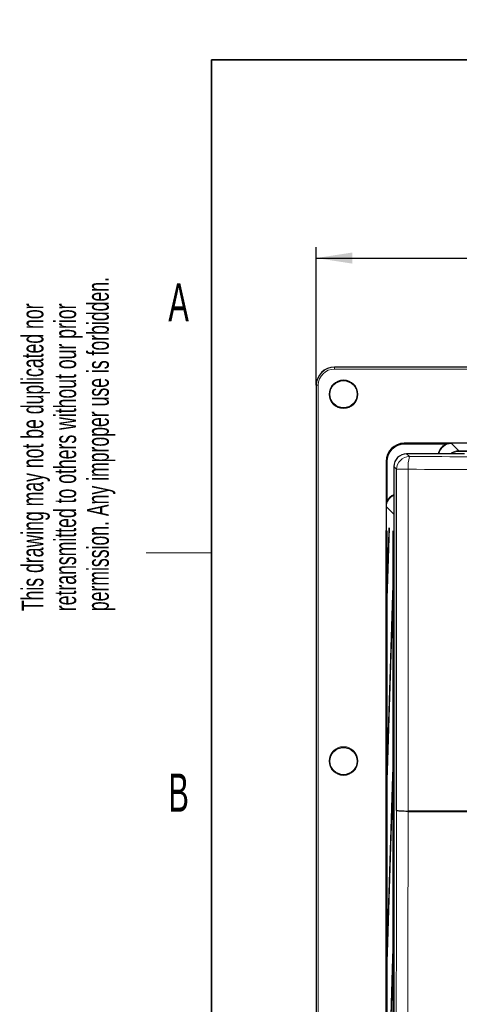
# Model space of a CAD drawing. Header units: millimetres. Extents: x 5 to 418, y 2 to 292.
# Tile 12 of 47: x 8 to 49, y 196 to 286. Entities that reach past the tile are written whole.
import ezdxf

# ---------------------------------------------------------------- set-up
doc = ezdxf.new("R2010")
doc.units = ezdxf.units.MM
doc.layers.add('SLD-0', color=7, linetype='Continuous')
doc.styles.add('SLDTEXTSTYLE0', font='TXT', dxfattribs={"width": 0.605})
doc.dimstyles.new('SLDDIMSTYLE2', dxfattribs={"dimtxt": 3.5, "dimasz": 3.302, "dimexe": 0, "dimexo": 0.0625, "dimgap": 0.875, "dimtad": 1, "dimlfac": 3, "dimrnd": 1e-09, "dimzin": 12, "dimdsep": 46, "dimtxsty": 'SLDTEXTSTYLE0', "dimsah": 1, "dimcen": 0.09, "dimadec": 0, "dimazin": 3, "dimtfac": 1, "dimtofl": 0, "dimtmove": 0, "dimatfit": 3, "dimfxl": 1, "dimfrac": 2, "dimtolj": 1, "dimtzin": 12, "dimarcsym": 0})

# ---------------------------------------------------------------- blocks, each defined once
blk = doc.blocks.new('_D_7')
at = {"layer": 'SLD-0', "color": 7}
for p, q in [((35.604, 252.652), (35.604, 265.319)), ((130.604, 252.652), (130.604, 265.319)), ((35.604, 264.319), (130.604, 264.319))]:
    blk.add_line(p, q, dxfattribs=at)
for centre, start, end in [((84.465, 267.005), 153.43495, 206.56505), ((81.743, 267.005), 333.43495, 26.56505)]:
    blk.add_arc(centre, 6.006, start, end, dxfattribs=at)
for points in [[(35.604, 264.319), (38.906, 263.811), (38.906, 264.827)], [(130.604, 264.319), (127.302, 264.827), (127.302, 263.811)]]:
    blk.add_solid(points, dxfattribs=at)
at = {"layer": 'SLD-0', "color": 7, "insert": (79.094, 268.831), "char_height": 3.5, "attachment_point": 1, "style": 'SLDTEXTSTYLE0'}
blk.add_mtext('285', dxfattribs=at)

msp = doc.modelspace()

# ---------------------------------------------------------------- linework, layer by layer
at = {"color": 7, "linetype": 'Continuous', "lineweight": 25}
for p, q in [((128.9376, 254.3189), (37.271, 254.3189)), ((35.6043, 252.6522), (35.6043, 82.6522)), ((122.5277, 247.3177), (43.6809, 247.3177)), ((49.1917, 246.3452), (43.8946, 246.3452)), ((42.0145, 245.6513), (42.0145, 90.1383)), ((42.7281, 245.1787), (42.7281, 113.7644)), ((42.9771, 213.6085), (42.9771, 244.9288)), ((42.2837, 239.5735), (42.1085, 233.926)), ((42.2876, 239.1982), (42.2837, 239.5735)), ((42.0809, 239.2856), (42.0809, 93.6522)), ((42.0888, 239.2856), (42.0809, 239.2856)), ((42.0888, 93.6522), (42.0888, 239.2856)), ((42.1124, 233.5507), (42.2876, 239.1982)), ((42.6453, 239.2856), (42.6453, 114.4189)), ((42.6532, 239.2856), (42.6453, 239.2856)), ((42.6532, 114.4189), (42.6532, 239.2856)), ((42.1085, 233.926), (42.1124, 233.5507)), ((42.1235, 233.9098), (42.1085, 233.926)), ((42.6217, 233.7974), (42.1085, 217.2605)), ((42.1124, 216.8852), (42.6256, 233.4221)), ((42.6256, 233.4221), (42.6217, 233.7974)), ((42.1085, 217.2605), (42.1124, 216.8852)), ((42.1235, 217.2443), (42.1085, 217.2605)), ((42.6217, 217.1308), (42.1085, 200.5938)), ((42.6256, 216.7555), (42.6217, 217.1308)), ((42.1124, 200.2185), (42.6256, 216.7555)), ((42.1085, 200.5938), (42.1124, 200.2185)), ((42.1235, 200.5776), (42.1085, 200.5938)), ((42.6217, 200.4641), (42.1085, 183.9271)), ((42.1124, 183.5518), (42.6256, 200.0888)), ((42.6256, 200.0888), (42.6217, 200.4641))]:
    msp.add_line(p, q, dxfattribs=at)
at = {"color": 7, "linetype": 'Continuous', "lineweight": 18}
for p, q in [((37.271, 254.3189), (37.271, 254.2985)), ((37.271, 254.1319), (37.271, 254.2985)), ((37.271, 254.2985), (128.9376, 254.2985)), ((128.9376, 254.1319), (37.271, 254.1319)), ((35.6247, 252.6522), (35.6043, 252.6522)), ((35.7913, 252.6522), (35.6247, 252.6522)), ((35.6247, 82.6522), (35.6247, 252.6522)), ((35.7913, 252.6522), (35.7913, 82.6522)), ((43.6809, 247.3177), (43.6994, 247.2997)), ((43.6994, 247.2997), (47.4521, 247.2997)), ((43.6994, 247.233), (43.6994, 247.2997)), ((47.4521, 247.233), (43.6994, 247.233)), ((47.4521, 247.233), (47.4521, 247.2997)), ((48.0053, 247.2974), (48.6721, 246.6306)), ((43.8946, 246.3452), (44.1436, 246.0953)), ((48.6721, 246.6306), (57.5876, 246.6306)), ((48.6721, 246.6306), (48.6721, 246.5639)), ((49.4104, 246.5639), (48.6721, 246.5639)), ((42.033, 245.6333), (42.0145, 245.6513)), ((42.033, 242.0377), (42.033, 245.6333)), ((42.0996, 245.6333), (42.033, 245.6333)), ((42.0996, 245.6333), (42.0996, 242.0377)), ((42.9771, 244.9288), (42.7281, 245.1787)), ((44.0407, 244.9288), (42.9771, 244.9288)), ((44.0407, 244.9288), (44.0407, 213.5754)), ((42.033, 242.0377), (42.0996, 242.0377)), ((42.7198, 240.8178), (42.0353, 241.4846)), ((42.7198, 240.8178), (42.7281, 240.8178)), ((42.7198, 114.0565), (42.7198, 240.8178)), ((41.985, 114.0639), (41.985, 239.2406)), ((42.0145, 239.2406), (41.985, 239.2406))]:
    msp.add_line(p, q, dxfattribs=at)
at = {"color": 7, "linetype": 'Continuous', "lineweight": 18, "flags": 128}
for points in [[(42.9209, 189.9565), (42.9349, 195.8406), (42.9491, 201.8371), (42.9771, 213.6085)], [(44.0417, 213.4873), (44.0363, 211.2185), (44.0142, 201.9679), (43.9998, 195.9162), (43.9993, 195.6864), (43.9854, 189.8999)]]:
    msp.add_lwpolyline(points, dxfattribs=at)
at = {"color": 7, "linetype": 'Continuous', "lineweight": 18}
for centre in [(38.1043, 251.8189), (38.1043, 218.1522)]:
    msp.add_circle(centre, 1.3167, dxfattribs=at)
at = {"color": 7, "linetype": 'Continuous', "lineweight": 25}
for centre in [(38.1043, 251.8189), (38.1043, 218.1522)]:
    msp.add_circle(centre, 1.25, dxfattribs=at)
msp.add_arc((37.271, 252.6522), 1.6667, 90, 180, dxfattribs=at)
at = {"color": 7, "linetype": 'Continuous', "lineweight": 18}
for centre, radius, start, end in [((37.271, 252.6522), 1.6463, 90, 180), ((37.271, 252.6522), 1.4796, 90, 180), ((44.144, 244.9283), 1.1669, 90.021156, 179.97878), ((47.5655, 245.2058), 3.5356, 165.428754, 184.493153)]:
    msp.add_arc(centre, radius, start, end, dxfattribs=at)
at = {"color": 7, "linetype": 'Continuous', "lineweight": 25}
for centre, major_axis, ratio, start_param, end_param in [((43.6814, 245.6508), (1.1941, -1.1634), 0.9997123, 2.3433015, 3.9137852), ((43.8949, 245.1783), (-0.8237, 0.8266), 0.9997203, 5.4996978, 7.0701783)]:
    msp.add_ellipse(centre, major_axis=major_axis, ratio=ratio, start_param=start_param, end_param=end_param, dxfattribs=at)
at = {"color": 7, "linetype": 'Continuous', "lineweight": 18}
for centre, major_axis, ratio, start_param, end_param in [((43.6999, 245.6328), (1.1941, -1.1634), 0.9997123, 2.3433015, 3.9137852), ((43.6999, 245.6328), (-1.1464, 1.1169), 0.9996873, 5.4848942, 7.0553779), ((48.0056, 246.1305), (-0.8724, 0.8724), 0.9996955, 5.9630352, 6.893856), ((48.0056, 246.1305), (0.8252, -0.8252), 0.9996607, 2.3563468, 3.7421786), ((48.6724, 245.4638), (0.8252, -0.8252), 0.9997302, 2.3563468, 3.0708816), ((48.6724, 245.4638), (-0.7781, 0.7781), 0.9996955, 5.4979394, 6.139515), ((43.2022, 241.4842), (0.8359, -0.8144), 0.9996516, 2.7613943, 3.9137852), ((43.2022, 241.4842), (0.8837, -0.8609), 0.9996873, 2.7375077, 3.4488007), ((43.8866, 240.8175), (0.8359, -0.8143), 0.999723, 3.7945234, 3.9137852), ((42.3188, 239.2391), (0.1722, -0.2874), 0.9948398, 3.7469844, 4.1704042)]:
    msp.add_ellipse(centre, major_axis=major_axis, ratio=ratio, start_param=start_param, end_param=end_param, dxfattribs=at)
for points, knots in [([(47.4521, 247.2997), (47.5418, 247.2995), (47.6959, 247.2992), (47.8756, 247.2982), (47.9703, 247.2976), (48.0041, 247.2974), (48.0053, 247.2974)], [0, 0, 0, 0, 0.4727286, 0.8122043, 0.9932844, 1, 1, 1, 1]), ([(47.4521, 247.233), (47.5369, 247.25), (47.6851, 247.2797), (47.8686, 247.2952), (47.9682, 247.2975), (48.004, 247.2974), (48.0053, 247.2974)], [0, 0, 0, 0, 0.4615287, 0.8068429, 0.9929651, 1, 1, 1, 1]), ([(44.1436, 246.0953), (48.0996, 246.0897), (54.8555, 246.0803), (64.4344, 246.0738), (72.8561, 246.0716), (81.2755, 246.0733), (88.3935, 246.0777), (92.7023, 246.0822), (94.2103, 246.0838)], [0, 0, 0, 0, 0.23750271, 0.4056058, 0.57370893, 0.74164182, 0.90957462, 1, 1, 1, 1]), ([(94.2832, 244.9173), (92.7699, 244.9157), (88.446, 244.9112), (81.303, 244.9068), (72.854, 244.9051), (64.4029, 244.9074), (54.7903, 244.9138), (48.0106, 244.9233), (44.0407, 244.9288)], [0, 0, 0, 0, 0.0904266, 0.258359, 0.4262915, 0.5943934, 0.7624952, 1, 1, 1, 1]), ([(42.0353, 241.4846), (42.0353, 241.4858), (42.0351, 241.5195), (42.0345, 241.6143), (42.0334, 241.7939), (42.0332, 241.948), (42.033, 242.0377)], [0, 0, 0, 0, 0.0067172, 0.1877557, 0.5271624, 1, 1, 1, 1]), ([(42.0353, 241.4846), (42.0353, 241.4859), (42.0352, 241.5216), (42.0376, 241.6212), (42.053, 241.8047), (42.0827, 241.9529), (42.0996, 242.0377)], [0, 0, 0, 0, 0.00703655, 0.19311541, 0.53835863, 1, 1, 1, 1]), ([(44.0407, 213.5754), (45.5516, 213.5754), (48.3419, 213.5754), (51.1362, 213.5754), (52.4175, 213.5755)], [0, 0, 0, 0, 0.5414736, 1, 1, 1, 1]), ([(52.4179, 213.4872), (51.1366, 213.4872), (48.3425, 213.4873), (45.5524, 213.4873), (44.0417, 213.4873)], [0, 0, 0, 0, 0.458552, 1, 1, 1, 1])]:
    msp.add_open_spline(points, degree=3, knots=knots, dxfattribs=at)
at = {"color": 7, "linetype": 'Continuous', "lineweight": 25}
for points, knots in [([(43.9831, 213.5317), (43.8738, 213.5334), (43.6365, 213.5373), (43.3229, 213.5522), (43.0845, 213.5737), (42.9925, 213.5935), (42.9781, 213.6053), (42.9772, 213.6083), (42.9771, 213.6085)], [0, 0, 0, 0, 0.2028755, 0.4405312, 0.6784807, 0.916947, 0.9934265, 1, 1, 1, 1]), ([(43.9831, 213.5317), (44.0013, 213.5454), (44.0204, 213.56), (44.0397, 213.5746), (44.0407, 213.5754)], [0, 0, 0, 0, 0.945588, 1, 1, 1, 1]), ([(44.0417, 213.4873), (44.0407, 213.4881), (44.0211, 213.5028), (44.0016, 213.5176), (43.9831, 213.5317)], [0, 0, 0, 0, 0.0537687, 1, 1, 1, 1])]:
    msp.add_open_spline(points, degree=3, knots=knots, dxfattribs=at)
at = {"layer": 'SLD-0', "lineweight": 35}
for p, q in [((408, 282.5), (26, 282.5)), ((26, 282.5), (26, 12))]:
    msp.add_line(p, q, dxfattribs=at)
at = {"layer": 'SLD-0', "lineweight": 18}
msp.add_line((20, 237.25), (26, 237.25), dxfattribs=at)

# ---------------------------------------------------------------- texts
at = {"layer": 'SLD-0', "char_height": 2, "attachment_point": 1, "rotation": 90, "style": 'SLDTEXTSTYLE0'}
for s, insert in [('permission. Any improper use is forbidden.', (14.5783, 231.9088)), ('retransmitted to others without our prior', (11.5783, 231.9088)), ('This drawing may not be duplicated nor', (8.5783, 231.9088))]:
    msp.add_mtext(s, dxfattribs=dict(at, insert=insert))
at = {"layer": 'SLD-0', "char_height": 3.5, "attachment_point": 2, "style": 'SLDTEXTSTYLE0'}
for s, insert in [('A', (22.9816, 262.0011)), ('B', (22.9816, 217.0011))]:
    msp.add_mtext(s, dxfattribs=dict(at, insert=insert))

# ---------------------------------------------------------------- dimensions: what is measured, and where the dimension line sits
at = {"layer": 'SLD-0', "color": 7}
dim = msp.add_linear_dim(base=(130.6043, 264.3189), p1=(35.6043, 252.6522), p2=(130.6043, 252.6522), text='(<>)', dimstyle='SLDDIMSTYLE2', dxfattribs=at)
dim.commit()
dim.dimension.update_dxf_attribs({"geometry": '_D_7', "text_midpoint": (83.1043, 264.3189), "dimtype": 160})

doc.saveas('drawing.dxf')
